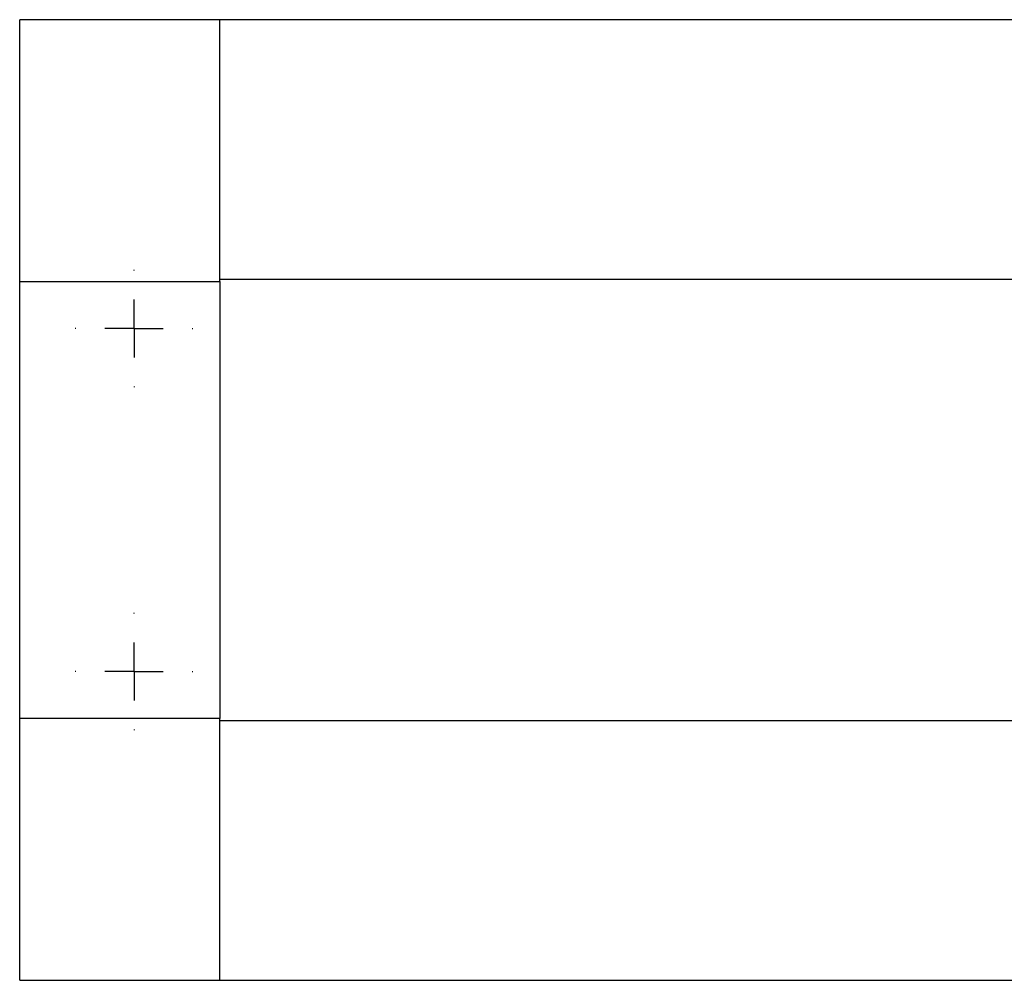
# Model space of a CAD drawing. Header units: inches. Extents: x 5.64 to 14.68, y 3.18 to 8.33.
# Tile 4 of 13: x 7.61 to 8.46, y 7.51 to 8.33. Entities that reach past the tile are written whole.
import ezdxf

# ---------------------------------------------------------------- set-up
doc = ezdxf.new("R2010")
doc.units = ezdxf.units.IN
doc.header["$MEASUREMENT"] = 0
doc.layers.add('SLD-0', color=179, linetype='Continuous')

# ---------------------------------------------------------------- blocks, each defined once
blk = doc.blocks.new('SW_CENTERMARKSYMBOL_72')
at = {"layer": 'SLD-0', "color": 0}
for p, q in [((0, 0.05), (0, 0.05053)), ((0, 0), (0, 0.025)), ((-0.05, 0), (-0.05053, 0)), ((0, 0), (-0.025, 0)), ((0, 0), (0, -0.025)), ((0, 0), (0.025, 0)), ((0.05, 0), (0.05053, 0)), ((0, -0.05), (0, -0.05053))]:
    blk.add_line(p, q, dxfattribs=at)
blk = doc.blocks.new('SW_CENTERMARKSYMBOL_73')
at = {"layer": 'SLD-0', "color": 0}
for p, q in [((0, 0.05), (0, 0.05053)), ((0, 0), (0, 0.025)), ((-0.05, 0), (-0.05053, 0)), ((0, 0), (-0.025, 0)), ((0, 0), (0, -0.025)), ((0, 0), (0.025, 0)), ((0.05, 0), (0.05053, 0)), ((0, -0.05), (0, -0.05053))]:
    blk.add_line(p, q, dxfattribs=at)

msp = doc.modelspace()

# ---------------------------------------------------------------- linework, layer by layer
at = {"color": 7, "linetype": 'Continuous', "lineweight": 25}
for p, q in [((7.78262, 8.33214), (7.61038, 8.33214)), ((7.61038, 8.10686), (7.61038, 8.33214)), ((8.96372, 8.33214), (7.78262, 8.33214)), ((7.78262, 8.10686), (7.78262, 8.33214)), ((7.78262, 8.10877), (7.78262, 8.33214)), ((7.61038, 8.10686), (7.78262, 8.10686)), ((7.61038, 7.73065), (7.61038, 8.10686)), ((7.78262, 8.10877), (8.96372, 8.10877)), ((7.78262, 8.10686), (7.78262, 7.73065)), ((7.78262, 7.73065), (7.61038, 7.73065)), ((7.61038, 7.50537), (7.61038, 7.73065)), ((7.78262, 7.50537), (7.78262, 7.73065)), ((8.96372, 7.72874), (7.78262, 7.72874)), ((7.78262, 7.50537), (7.78262, 7.72874)), ((7.61038, 7.50537), (7.78262, 7.50537)), ((7.78262, 7.50537), (8.96372, 7.50537))]:
    msp.add_line(p, q, dxfattribs=at)

# ---------------------------------------------------------------- block references
at = {"layer": 'SLD-0', "color": 7}
for name, p in [('SW_CENTERMARKSYMBOL_72', (7.7088, 8.0664)), ('SW_CENTERMARKSYMBOL_73', (7.7088, 7.77112))]:
    msp.add_blockref(name, p, dxfattribs=at)

doc.saveas('drawing.dxf')
